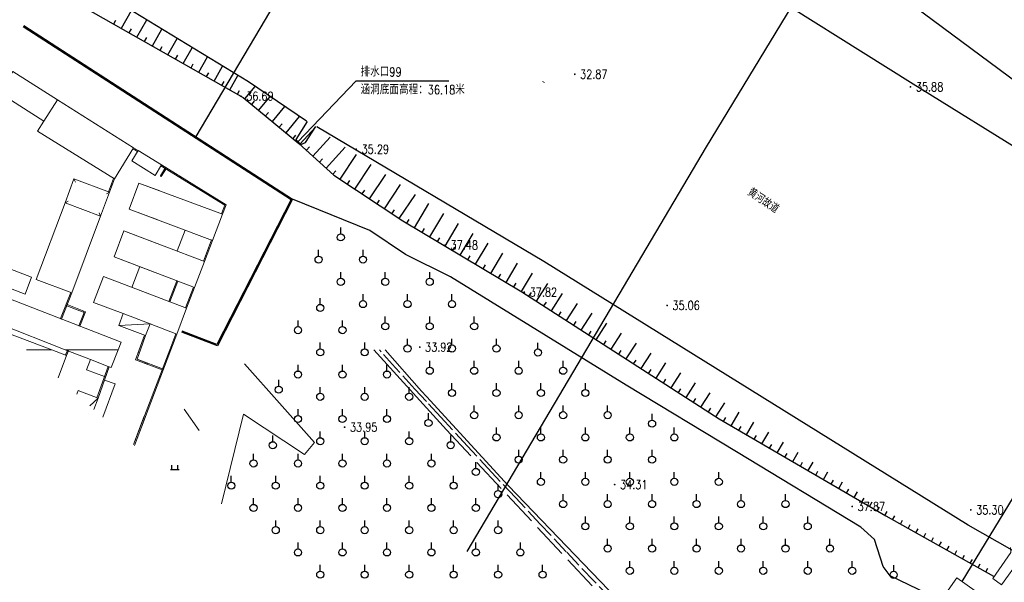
# Model space of a CAD drawing. Extents: x 39508475 to 39522402, y 3783947 to 3795549.
# Tile 210 of 256: x 39518909 to 39519130, y 3790198 to 3790324. Entities that reach past the tile are written whole.
import ezdxf
from ezdxf.enums import TextEntityAlignment as Align

# ---------------------------------------------------------------- set-up
doc = ezdxf.new("R2010")
doc.units = 0
doc.linetypes.add('X1', pattern=[5, 4, -1])
doc.linetypes.add('X2', pattern=[10, 8, -2])
doc.layers.get('0').update_dxf_attribs({"linetype": 'CONTINUOUS'})
for name, color, linetype in [('DLSS', 4, 'CONTINUOUS'), ('DMTZ', 3, 'CONTINUOUS'), ('GCD', 1, 'CONTINUOUS'), ('JCDL_JMDM_F', 231, 'CONTINUOUS'), ('JCDL_JMDX_F', 231, 'CONTINUOUS'), ('JCDL_SXX_F', 5, 'CONTINUOUS'), ('JMD', 6, 'CONTINUOUS'), ('SXSS', 5, 'CONTINUOUS'), ('ZBTZ', 3, 'CONTINUOUS'), ('ZJ', 7, 'CONTINUOUS'), ('断面线', 2, 'CONTINUOUS')]:
    doc.layers.add(name, color=color, linetype=linetype)
doc.layers.add('JCDL_JMDX', color=1, linetype='CONTINUOUS', lineweight=0)
doc.layers.add('JCDL_SXM', color=5, linetype='CONTINUOUS', lineweight=0)
doc.styles.add('HZ', font='rs', dxfattribs={"width": 0.8, "bigfont": 'hztxt'})
doc.linetypes.add('10411', pattern='A,2,[150,AAA.SHX,S=1,R=0,X=0,Y=1],2,[151,AAA.SHX,S=1,R=0,X=0,Y=3],1e-11', length=4)
doc.linetypes.add('10421', pattern='A,2,[150,AAA.SHX,S=1,R=0,X=0,Y=1],1e-11', length=2)
doc.linetypes.add('10422', pattern='A,2,[150,AAA.SHX,S=1,R=0,X=0,Y=1],2,[177,AAA.SHX,S=1,R=0,X=0,Y=0.8],1e-09', length=4)
doc.linetypes.add('X21', pattern='A,8,-0.5,[147,symbolx.shx,S=1,R=0,X=0,Y=0],-1.5', length=10)
doc.linetypes.add('X35', pattern='A,2,[150,AAA.SHX,S=1,R=0,X=0,Y=1],2,[177,AAA.SHX,S=1,R=0,X=0,Y=0.8],1e-09', length=4)
doc.linetypes.add('X4', pattern='A,0,-1e-09,[149,symbolx.shx,S=0.15,R=0,X=0,Y=0],-1.6', length=1.6)

# ---------------------------------------------------------------- blocks, each defined once
blk = doc.blocks.new('9210003')
at = {"color": 0}
blk.add_line((0, 0.8), (0, 2.2), dxfattribs=at)
blk.add_circle((0, 0), 0.8, dxfattribs=at)
blk = doc.blocks.new('9120003')
at = {"color": 0}
for p, q in [((-1, 0), (1, 0)), ((-0.7, 0), (-0.7, 1)), ((0.7, 0), (0.7, 1))]:
    blk.add_line(p, q, dxfattribs=at)
blk = doc.blocks.new('gc200')
at = {"const_width": 0.2}
blk.add_lwpolyline([(-0.1, 0, 1), (0.1, 0, 1)], format="xyb", close=True, dxfattribs=at)

msp = doc.modelspace()

# ---------------------------------------------------------------- linework, layer by layer
at = {"layer": 'DLSS'}
msp.add_lwpolyline([(39518988.17369, 3790250), (39519000, 3790236.90924)], dxfattribs=at)
at = {"layer": 'DLSS', "linetype": 'X1', "lineweight": 0}
for points in [[(39519000, 3790238.32811), (39518997.39363, 3790241.165), (39518993.02674, 3790245.95081), (39518989.78118, 3790249.55454), (39518989.38828, 3790250)], [(39519045.04385, 3790190.25723), (39519037.70088, 3790197.9303), (39519031.41334, 3790204.55087), (39519025.55817, 3790210.77057), (39519019.9706, 3790216.73749), (39519014.68808, 3790222.40868), (39519009.24191, 3790228.28992), (39519003.17408, 3790234.8733), (39519000, 3790238.32811)]]:
    msp.add_lwpolyline(points, dxfattribs=at)
at = {"layer": 'DLSS', "linetype": 'Continuous', "lineweight": 20}
for points in [[(39518990.68851, 3790250), (39518998.86601, 3790240.68693), (39519000, 3790239.45495)], [(39519000, 3790239.45495), (39519018.38262, 3790219.48374), (39519076.65573, 3790158.80159), (39519078.84724, 3790157.23198)]]:
    msp.add_lwpolyline(points, dxfattribs=at)
at = {"layer": 'DLSS', "color": 114, "linetype": 'X4', "lineweight": 0, "true_color": 0x009944}
for points in [[(39518953.92152, 3790215.37194), (39518958.82632, 3790235.48249), (39518972.57635, 3790226.44311), (39518974.80511, 3790229.14679), (39518959.07266, 3790246.80845)], [(39518945.52217, 3790236.64541), (39518948.84314, 3790231.8398)]]:
    msp.add_lwpolyline(points, dxfattribs=at)
at = {"layer": 'DLSS', "linetype": 'X2', "lineweight": 20}
msp.add_lwpolyline([(39519000, 3790236.90924), (39519004.4745, 3790231.95634), (39519054.65908, 3790178.3136), (39519076.40432, 3790156.19409), (39519076.57791, 3790154.22683), (39519075.5364, 3790152.25954), (39519066.76865, 3790143.9737)], dxfattribs=at)
at = {"layer": 'DMTZ', "linetype": 'Continuous'}
for p, q in [((39518931.39954, 3790322.29717), (39518933.66932, 3790326.29212)), ((39518929.66061, 3790323.28516), (39518930.15461, 3790324.15462)), ((39518934.87739, 3790320.32118), (39518937.08374, 3790324.20447)), ((39518933.13847, 3790321.30917), (39518933.63246, 3790322.17864)), ((39518938.35525, 3790318.34519), (39518940.49815, 3790322.11683)), ((39518936.61632, 3790319.33318), (39518937.11032, 3790320.20265)), ((39518941.8331, 3790316.3692), (39518943.91257, 3790320.02918)), ((39518940.09417, 3790317.35719), (39518940.58817, 3790318.22666)), ((39518945.31095, 3790314.39321), (39518947.32698, 3790317.94154)), ((39518943.57203, 3790315.3812), (39518944.06602, 3790316.25067)), ((39518948.78881, 3790312.41722), (39518950.7414, 3790315.85389)), ((39518947.04988, 3790313.40522), (39518947.54388, 3790314.27468)), ((39518952.26666, 3790310.44123), (39518954.15581, 3790313.76625)), ((39518950.52774, 3790311.42923), (39518951.02173, 3790312.29869)), ((39518954.00559, 3790309.45324), (39518954.49959, 3790310.3227)), ((39518955.74452, 3790308.46524), (39518957.57023, 3790311.6786)), ((39518957.48344, 3790307.47725), (39518957.97744, 3790308.34671)), ((39518959.1733, 3790306.41802), (39518961.46833, 3790309.20065)), ((39518960.71622, 3790305.14546), (39518961.3525, 3790305.91692)), ((39518962.25914, 3790303.87291), (39518964.80215, 3790306.95619)), ((39518965.34498, 3790301.3278), (39518968.13596, 3790304.71174)), ((39518963.80206, 3790302.60035), (39518964.43834, 3790303.37181)), ((39518968.43082, 3790298.78269), (39518971.46977, 3790302.46729)), ((39518966.8879, 3790300.05524), (39518967.52418, 3790300.8267)), ((39518971.50812, 3790296.22771), (39518975.01225, 3790300.08236)), ((39518969.97374, 3790297.51013), (39518970.61002, 3790298.28159)), ((39518974.46791, 3790293.53706), (39518978.36567, 3790297.8247)), ((39518972.98802, 3790294.88238), (39518973.66068, 3790295.62233)), ((39518977.42771, 3790290.84641), (39518981.71909, 3790295.56705)), ((39518975.94781, 3790292.19173), (39518976.62048, 3790292.93168)), ((39518980.54373, 3790288.35616), (39518984.21731, 3790293.88516)), ((39518983.87538, 3790286.14254), (39518987.53547, 3790291.65124)), ((39518978.90761, 3790289.50108), (39518979.58027, 3790290.24103)), ((39518987.20703, 3790283.92892), (39518990.85363, 3790289.41732)), ((39518982.20955, 3790287.24935), (39518982.76296, 3790288.08226)), ((39518990.53868, 3790281.7153), (39518994.1718, 3790287.18341)), ((39518985.5412, 3790285.03573), (39518986.09461, 3790285.86864)), ((39518993.87033, 3790279.50169), (39518997.48996, 3790284.94949)), ((39518988.87285, 3790282.82211), (39518989.42626, 3790283.65503)), ((39518997.28284, 3790277.41656), (39519000.54318, 3790282.89395)), ((39518992.2045, 3790280.6085), (39518992.75791, 3790281.44141)), ((39519000.72001, 3790275.37063), (39519003.86642, 3790280.65661)), ((39518995.56425, 3790278.43953), (39518996.07573, 3790279.29882)), ((39518999.00142, 3790276.39359), (39518999.51291, 3790277.25289)), ((39519004.15718, 3790273.32469), (39519007.18967, 3790278.41927)), ((39519002.4386, 3790274.34766), (39519002.95008, 3790275.20695)), ((39519007.59435, 3790271.27876), (39519010.51291, 3790276.18194)), ((39519005.87577, 3790272.30172), (39519006.38725, 3790273.16102)), ((39519011.03153, 3790269.23282), (39519013.83615, 3790273.9446)), ((39519009.31294, 3790270.25579), (39519009.82442, 3790271.11508)), ((39519014.4687, 3790267.18689), (39519017.1594, 3790271.70727)), ((39519012.75011, 3790268.20986), (39519013.2616, 3790269.06915)), ((39519017.90587, 3790265.14096), (39519020.48264, 3790269.46993)), ((39519016.18729, 3790266.16392), (39519016.69877, 3790267.02322)), ((39519021.34304, 3790263.09502), (39519023.80588, 3790267.2326)), ((39519019.62446, 3790264.11799), (39519020.13594, 3790264.97728)), ((39519024.70803, 3790260.93255), (39519027.26575, 3790264.90328)), ((39519023.02666, 3790262.01559), (39519023.56818, 3790262.85628)), ((39519028.07078, 3790258.76646), (39519030.58453, 3790262.66895)), ((39519026.3894, 3790259.84951), (39519026.93092, 3790260.69019)), ((39519031.43352, 3790256.60037), (39519033.90332, 3790260.43461)), ((39519029.75215, 3790257.68342), (39519030.29367, 3790258.5241)), ((39519034.79627, 3790254.43429), (39519037.2221, 3790258.20028)), ((39519033.1149, 3790255.51733), (39519033.65642, 3790256.35802)), ((39519038.15902, 3790252.2682), (39519040.54089, 3790255.96594)), ((39519036.47764, 3790253.35124), (39519037.01917, 3790254.19193)), ((39519041.52176, 3790250.10211), (39519043.85967, 3790253.73161)), ((39519039.84039, 3790251.18516), (39519040.38191, 3790252.02584)), ((39519044.88451, 3790247.93603), (39519047.17846, 3790251.49727)), ((39519043.20314, 3790249.01907), (39519043.74466, 3790249.85976)), ((39519048.24726, 3790245.76994), (39519050.49725, 3790249.26294)), ((39519046.56588, 3790246.85298), (39519047.10741, 3790247.69367)), ((39519051.61, 3790243.60385), (39519053.81603, 3790247.0286)), ((39519049.92863, 3790244.6869), (39519050.47015, 3790245.52758)), ((39519054.97275, 3790241.43776), (39519057.13482, 3790244.79427)), ((39519053.29138, 3790242.52081), (39519053.8329, 3790243.36149)), ((39519058.3355, 3790239.27168), (39519060.4536, 3790242.55993)), ((39519056.65412, 3790240.35472), (39519057.19565, 3790241.19541)), ((39519061.69824, 3790237.10559), (39519063.77239, 3790240.3256)), ((39519060.01687, 3790238.18863), (39519060.55839, 3790239.02932)), ((39519065.06099, 3790234.9395), (39519067.09117, 3790238.09127)), ((39519063.37962, 3790236.02255), (39519063.92114, 3790236.86323)), ((39519068.49577, 3790232.89087), (39519070.27763, 3790235.94602)), ((39519066.76813, 3790233.89848), (39519067.27194, 3790234.7623)), ((39519071.95104, 3790230.87565), (39519073.60265, 3790233.70749)), ((39519070.22341, 3790231.88326), (39519070.72721, 3790232.74708)), ((39519073.67868, 3790229.86805), (39519074.18248, 3790230.73186)), ((39519075.40631, 3790228.86044), (39519076.92768, 3790231.46895)), ((39519077.13395, 3790227.85283), (39519077.63775, 3790228.71665)), ((39519078.86159, 3790226.84522), (39519080.2527, 3790229.23042)), ((39519080.58922, 3790225.83761), (39519081.09303, 3790226.70143)), ((39519082.31686, 3790224.83001), (39519083.57773, 3790226.99188)), ((39519084.04449, 3790223.8224), (39519084.5483, 3790224.68622)), ((39519085.77213, 3790222.81479), (39519086.90275, 3790224.75335)), ((39519087.49977, 3790221.80718), (39519088.00357, 3790222.671)), ((39519089.2274, 3790220.79957), (39519090.22778, 3790222.51481)), ((39519090.95504, 3790219.79197), (39519091.45884, 3790220.65578)), ((39519092.68267, 3790218.78436), (39519093.5528, 3790220.27627)), ((39519094.41031, 3790217.77675), (39519094.91411, 3790218.64057)), ((39519096.13795, 3790216.76914), (39519096.87783, 3790218.03774)), ((39519097.86558, 3790215.76153), (39519098.36939, 3790216.62535)), ((39519099.59322, 3790214.75393), (39519100.20285, 3790215.7992)), ((39519101.32085, 3790213.74632), (39519101.82466, 3790214.61014)), ((39519103.04849, 3790212.73871), (39519103.55229, 3790213.60253)), ((39519104.79129, 3790211.75763), (39519105.27987, 3790212.63015)), ((39519106.53632, 3790210.78046), (39519107.02491, 3790211.65298)), ((39519108.28136, 3790209.8033), (39519108.76994, 3790210.67581)), ((39519110.02639, 3790208.82613), (39519110.51497, 3790209.69865)), ((39519111.77142, 3790207.84896), (39519112.26001, 3790208.72148)), ((39519113.51646, 3790206.87179), (39519114.00504, 3790207.74431)), ((39519115.26149, 3790205.89462), (39519115.75008, 3790206.76714)), ((39519117.00653, 3790204.91746), (39519117.49511, 3790205.78997)), ((39519118.75156, 3790203.94029), (39519119.24014, 3790204.81281)), ((39519120.49659, 3790202.96312), (39519120.98518, 3790203.83564)), ((39519122.24163, 3790201.98595), (39519122.73021, 3790202.85847)), ((39519123.98666, 3790201.00878), (39519124.47524, 3790201.8813)), ((39519125.73169, 3790200.03162), (39519126.22028, 3790200.90413))]:
    msp.add_line(p, q, dxfattribs=at)
at = {"layer": 'DMTZ', "linetype": 'Continuous', "flags": 128}
msp.add_lwpolyline([(39518766.98377, 3790435.97477), (39518772.80104, 3790428.43174), (39518778.6183, 3790422.93161), (39518789.15226, 3790419.78868), (39518819.21804, 3790394.90464), (39518852.26723, 3790371.76837), (39518900.26414, 3790339.98715), (39518958.78705, 3790306.73659), (39518971.30739, 3790296.41018), (39518979.14409, 3790289.28611), (39518994.64907, 3790278.98428), (39519021.4464, 3790263.0335), (39519065.8058, 3790234.45974), (39519103.2704, 3790212.60929), (39519127.47673, 3790199.05445)], dxfattribs=at)
at = {"layer": 'DMTZ', "linetype": '10411', "flags": 128}
msp.add_lwpolyline([(39519182.98095, 3790264.99895), (39519179.04975, 3790267.2231), (39519177.78885, 3790270.41094), (39519174.22853, 3790277.75051), (39519168.95474, 3790287.4037), (39519139.45841, 3790305.09424), (39519105.27307, 3790330.47031), (39519074.39151, 3790349.52407), (39519036.17034, 3790369.77489), (39519007.60018, 3790383.7024), (39518992.6251, 3790392.27859), (39518974.95296, 3790401.87528), (39518953.97149, 3790415.54882), (39518926.11134, 3790432.82189)], dxfattribs=at)
at = {"layer": 'DMTZ', "linetype": '10421', "flags": 128}
msp.add_lwpolyline([(39519114.62699, 3790194.093), (39519104.22341, 3790199.12988), (39519102.63587, 3790201.28335), (39519100.70814, 3790207.29038), (39519097.64645, 3790210.12389), (39519069.72343, 3790227.03789), (39519044.86082, 3790242.02851), (39519005.36014, 3790266.42468), (39518995.26791, 3790271.41165), (39518987.21681, 3790276.85199), (39518969.87399, 3790283.89152)], dxfattribs=at)
at = {"layer": 'DMTZ', "linetype": 'X35', "lineweight": 0}
msp.add_lwpolyline([(39519131.297, 3790205.548), (39519131.351, 3790204.37501), (39519127.33703, 3790198.56928), (39519129.25141, 3790197.14643), (39519133.41601, 3790202.809), (39519135.06482, 3790203.27675)], dxfattribs=at)
at = {"layer": 'JCDL_JMDM_F', "linetype": 'Continuous', "lineweight": 0}
for points in [[(39518935.16692, 3790294.78512), (39518940.41253, 3790291.56219), (39518938.979, 3790289.22901), (39518933.766, 3790292.505), (39518935.16692, 3790294.78512)], [(39518924.44831, 3790247.79585), (39518928.42054, 3790246.25045), (39518927.61384, 3790243.99739), (39518923.53823, 3790245.45664), (39518924.44831, 3790247.79585)]]:
    msp.add_lwpolyline(points, dxfattribs=at)
at = {"layer": 'JCDL_JMDX', "color": 6, "linetype": 'Continuous', "lineweight": 0}
for points in [[(39518934.14501, 3790295.413), (39518934.01413, 3790295.19999)], [(39518935.03604, 3790294.57212), (39518934.01413, 3790295.19999)], [(39518935.16692, 3790294.78512), (39518934.14501, 3790295.413)], [(39518934.65596, 3790295.09906), (39518934.52509, 3790294.88606)], [(39518935.16692, 3790294.78512), (39518935.03604, 3790294.57212)], [(39518940.41253, 3790291.56219), (39518940.28165, 3790291.34918)], [(39518940.40391, 3790291.27406), (39518940.28165, 3790291.34918)], [(39518940.42322, 3790291.55562), (39518940.41253, 3790291.56219)], [(39518928.51009, 3790285.51469), (39518929.59069, 3790288.52642)], [(39518928.7454, 3790285.43026), (39518929.826, 3790288.44199)], [(39518929.826, 3790288.44199), (39518929.59069, 3790288.52642)], [(39518940.149, 3790289.11486), (39518940.26925, 3790289.31059)], [(39518940.362, 3790288.98399), (39518940.149, 3790289.11486)], [(39518929.2857, 3790286.93613), (39518929.05039, 3790287.02056)], [(39518928.7454, 3790285.43026), (39518928.51009, 3790285.51469)], [(39518917.72247, 3790256.99215), (39518920.02001, 3790262.89765)], [(39518917.95546, 3790256.9015), (39518920.253, 3790262.807)], [(39518920.253, 3790262.807), (39518920.02001, 3790262.89765)], [(39518919.10423, 3790259.85425), (39518918.87124, 3790259.9449)], [(39518919.21855, 3790260.14812), (39518919.12791, 3790259.91513)], [(39518921.8379, 3790255.39102), (39518923.01037, 3790258.40466), (39518919.12791, 3790259.91513)], [(39518922.07089, 3790255.30037), (39518923.334, 3790258.547), (39518919.21855, 3790260.14812)], [(39518922.8996, 3790258.71601), (39518922.80895, 3790258.48302)], [(39518917.95546, 3790256.9015), (39518917.72247, 3790256.99215)], [(39518922.07089, 3790255.30037), (39518921.8379, 3790255.39102)], [(39518930.78199, 3790255.467), (39518937.83777, 3790255.81474)], [(39518936.60598, 3790253.27855), (39518935.413, 3790250)], [(39518936.84091, 3790253.19307), (39518935.67903, 3790250)], [(39518936.60598, 3790253.27855), (39518936.84091, 3790253.19307)], [(39518918.84952, 3790248.82915), (39518919.23639, 3790249.82355)], [(39518919.08251, 3790248.73851), (39518918.84952, 3790248.82915)], [(39518919.27981, 3790249.24565), (39518919.04683, 3790249.3363)], [(39518919.08251, 3790248.73851), (39518919.46938, 3790249.73291)], [(39518919.46938, 3790249.73291), (39518919.23639, 3790249.82355)], [(39518935.413, 3790250), (39518934.587, 3790247.73001), (39518937.3455, 3790246.67994)], [(39518935.67903, 3790250), (39518934.90616, 3790247.87601), (39518937.36338, 3790246.94063)], [(39518935.18065, 3790249.36146), (39518935.41558, 3790249.27598)], [(39518925.89859, 3790239.20683), (39518928.41292, 3790246.22915), (39518928.41819, 3790246.24389)], [(39518926.13396, 3790239.12256), (39518928.64831, 3790246.14495), (39518928.6536, 3790246.15976)], [(39518928.6536, 3790246.15976), (39518928.41819, 3790246.24389)], [(39518936.86012, 3790246.86471), (39518936.94906, 3790247.09835)], [(39518927.41898, 3790242.71153), (39518927.18362, 3790242.79581)], [(39518924.3055, 3790237.36935), (39518926.13396, 3790239.12256)], [(39518926.13396, 3790239.12256), (39518925.89859, 3790239.20683)], [(39518934.12364, 3790228.66205), (39518936.54625, 3790235.02618)], [(39518934.32363, 3790228.4847), (39518936.48746, 3790234.16903)], [(39518936.58059, 3790234.41369), (39518936.34695, 3790234.50263)], [(39518934.76192, 3790229.63609), (39518934.52828, 3790229.72503)]]:
    msp.add_lwpolyline(points, dxfattribs=at)
at = {"layer": 'JCDL_JMDX', "color": 6, "linetype": 'X21', "lineweight": 0}
for points in [[(39518935.50196, 3790268.71818), (39518933.71661, 3790264.02811)], [(39518927.19417, 3790234.80751), (39518929.962, 3790242.301), (39518927.57766, 3790243.15471)]]:
    msp.add_lwpolyline(points, dxfattribs=at)
at = {"layer": 'JCDL_JMDX_F', "linetype": 'Continuous', "lineweight": 0}
for points in [[(39518920.72853, 3790288.43966), (39518921.05932, 3790287.71125)], [(39518928.7454, 3790285.43026), (39518928.017, 3790285.09946)], [(39518918.71112, 3790283.06541), (39518919.43952, 3790283.39621)], [(39518926.72799, 3790280.056), (39518926.3972, 3790280.7844)]]:
    msp.add_lwpolyline(points, dxfattribs=at)
at = {"layer": 'JCDL_SXM', "lineweight": 0}
msp.add_lwpolyline([(39518896.97958, 3790267.37995), (39518898.43642, 3790271.19014), (39518911.19615, 3790266.31142), (39518909.73932, 3790262.50123), (39518896.97958, 3790267.37995)], dxfattribs=at)
at = {"layer": 'JCDL_SXX_F', "color": 142, "linetype": 'Continuous', "lineweight": 0, "true_color": 0x00a0e9}
msp.add_lwpolyline([(39519026.53446, 3790310.08472), (39519026.09821, 3790310.32902)], dxfattribs=at)
at = {"layer": 'JMD', "linetype": 'Continuous'}
for p, q in [((39518913.52193, 3790319.9882), (39518913.65756, 3790320.19821)), ((39518917.72212, 3790317.27556), (39518917.85775, 3790317.48557)), ((39518921.92231, 3790314.56292), (39518922.05794, 3790314.77293)), ((39518926.1225, 3790311.85028), (39518926.25813, 3790312.06029)), ((39518971.07633, 3790296.73056), (39518984.15697, 3790310.48279)), ((39518984.15697, 3790310.48279), (39519005.00697, 3790310.48279)), ((39518930.32268, 3790309.13764), (39518930.45832, 3790309.34765)), ((39518934.52287, 3790306.425), (39518934.6585, 3790306.63501)), ((39518938.72306, 3790303.71236), (39518938.85869, 3790303.92237)), ((39518942.92325, 3790300.99972), (39518943.05888, 3790301.20973)), ((39518947.12344, 3790298.28708), (39518947.25907, 3790298.49709)), ((39518951.32362, 3790295.57444), (39518951.45926, 3790295.78445)), ((39518955.52381, 3790292.8618), (39518955.65944, 3790293.07181)), ((39518959.724, 3790290.14916), (39518959.85963, 3790290.35917)), ((39518963.92419, 3790287.43652), (39518964.05982, 3790287.64653)), ((39518968.12438, 3790284.72388), (39518968.26001, 3790284.93389)), ((39518968.04327, 3790280.8621), (39518968.26584, 3790280.74823)), ((39518965.76594, 3790276.41083), (39518965.98851, 3790276.29697)), ((39518963.48861, 3790271.95957), (39518963.71118, 3790271.8457)), ((39518961.21129, 3790267.5083), (39518961.43385, 3790267.39443)), ((39518958.93396, 3790263.05703), (39518959.15652, 3790262.94317)), ((39518956.65663, 3790258.60577), (39518956.87919, 3790258.4919)), ((39518946.62108, 3790253.5845), (39518946.53211, 3790253.35087)), ((39518954.3793, 3790254.1545), (39518954.60186, 3790254.04064)), ((39518951.2938, 3790251.80529), (39518951.20484, 3790251.57165))]:
    msp.add_line(p, q, dxfattribs=at)
at = {"layer": 'JMD', "color": 7, "linetype": 'Continuous', "flags": 128}
msp.add_lwpolyline([(39518909.32174, 3790322.70085), (39518969.54847, 3790283.80415), (39518952.8703, 3790251.20501), (39518945.08715, 3790254.16857)], dxfattribs=at)
at = {"layer": 'JMD', "linetype": 'Continuous', "flags": 128}
msp.add_lwpolyline([(39518909.45737, 3790322.91085), (39518969.87399, 3790283.89152), (39518952.99078, 3790250.89162), (39518944.99819, 3790253.93493)], dxfattribs=at)
at = {"layer": 'JMD', "color": 6, "linetype": 'Continuous', "lineweight": 0}
for points in [[(39518917.00408, 3790306.23717), (39518913.9717, 3790301.43514), (39518903.93521, 3790307.77299), (39518906.96759, 3790312.57501), (39518917.00408, 3790306.23717)], [(39518934.14501, 3790295.413), (39518929.826, 3790288.442), (39518912.53269, 3790299.15636), (39518913.9717, 3790301.43514), (39518917.00408, 3790306.23717), (39518934.14501, 3790295.413)], [(39518918.71112, 3790283.06541), (39518920.72853, 3790288.43966), (39518928.7454, 3790285.43026), (39518926.72799, 3790280.056), (39518918.71112, 3790283.06541)], [(39518939.578, 3790279.23157), (39518933.142, 3790281.651), (39518935.334, 3790287.482), (39518940.02423, 3790285.73804)], [(39518920.253, 3790262.807), (39518912.23612, 3790265.81642), (39518918.71112, 3790283.06541), (39518926.72799, 3790280.056), (39518920.253, 3790262.807)], [(39518938.77159, 3790267.47355), (39518929.77301, 3790270.899), (39518931.955, 3790276.75801), (39518939.21872, 3790273.99295)], [(39518937.96858, 3790255.76495), (39518937.83777, 3790255.81474), (39518931.79065, 3790258.11667), (39518925.112, 3790260.65901), (39518927.357, 3790266.449), (39518938.41269, 3790262.24047)], [(39518930.67856, 3790250), (39518918.78286, 3790250), (39518903.87291, 3790255.80073), (39518906.09619, 3790261.51536), (39518931.338, 3790251.69501), (39518930.67856, 3790250)], [(39518937.83777, 3790255.81474), (39518936.839, 3790253.191), (39518930.782, 3790255.467), (39518931.79065, 3790258.11667), (39518937.83777, 3790255.81474)], [(39518930.67856, 3790250), (39518929.11472, 3790245.98036), (39518928.42054, 3790246.25045), (39518924.44831, 3790247.79585), (39518918.78286, 3790250), (39518930.67856, 3790250)], [(39518921.33933, 3790239.99993), (39518921.639, 3790240.802), (39518926.13396, 3790239.12256)], [(39518926.13396, 3790239.12256), (39518925.18687, 3790236.58771)]]:
    msp.add_lwpolyline(points, dxfattribs=at)
at = {"layer": 'JMD', "linetype": 'Continuous', "lineweight": 0}
for points in [[(39518934.14501, 3790295.413), (39518934.01413, 3790295.19999)], [(39518935.03604, 3790294.57212), (39518934.01413, 3790295.19999)], [(39518935.16692, 3790294.78512), (39518934.14501, 3790295.413)], [(39518934.65596, 3790295.09906), (39518934.52509, 3790294.88606)], [(39518935.16692, 3790294.78512), (39518935.03604, 3790294.57212)], [(39518940.149, 3790289.11486), (39518941.31279, 3790291.00906)], [(39518940.41253, 3790291.56219), (39518940.28165, 3790291.34918)], [(39518953.86753, 3790280.60189), (39518954.66944, 3790282.50923), (39518940.28165, 3790291.34918)], [(39518940.362, 3790288.98399), (39518941.52579, 3790290.87819)], [(39518954.09799, 3790280.505), (39518954.983, 3790282.61), (39518940.41253, 3790291.56219)], [(39518941.52579, 3790290.87819), (39518941.31279, 3790291.00906)], [(39518928.51009, 3790285.51469), (39518929.59069, 3790288.52642)], [(39518928.7454, 3790285.43026), (39518929.826, 3790288.44199)], [(39518929.826, 3790288.44199), (39518929.59069, 3790288.52642)], [(39518940.362, 3790288.98399), (39518940.149, 3790289.11486)], [(39518940.9439, 3790289.93109), (39518940.73089, 3790290.06196)], [(39518944.54154, 3790289.02529), (39518944.41067, 3790288.81229)], [(39518929.2857, 3790286.93613), (39518929.05039, 3790287.02056)], [(39518954.09799, 3790280.505), (39518951.8807, 3790274.60671), (39518933.142, 3790281.651), (39518935.334, 3790287.482), (39518954.09799, 3790280.505)], [(39518948.67056, 3790286.4884), (39518948.53969, 3790286.27539)], [(39518928.7454, 3790285.43026), (39518928.51009, 3790285.51469)], [(39518952.79957, 3790283.95151), (39518952.6687, 3790283.7385)], [(39518954.09799, 3790280.505), (39518953.86753, 3790280.60189)], [(39518947.84985, 3790264.01776), (39518929.77301, 3790270.899), (39518931.955, 3790276.75801), (39518950.07405, 3790269.86068), (39518947.84985, 3790264.01776)], [(39518949.84041, 3790269.94963), (39518951.64706, 3790274.69565)], [(39518950.07405, 3790269.86068), (39518951.8807, 3790274.60671)], [(39518951.8807, 3790274.60671), (39518951.64706, 3790274.69565)], [(39518950.97738, 3790272.2337), (39518950.74373, 3790272.32264)], [(39518950.07405, 3790269.86068), (39518949.84041, 3790269.94963)], [(39518946.0645, 3790259.32769), (39518943.85527, 3790253.52407), (39518937.83777, 3790255.81474), (39518931.79065, 3790258.11667), (39518925.112, 3790260.65901), (39518927.357, 3790266.449), (39518946.0645, 3790259.32769)], [(39518943.86642, 3790265.53411), (39518942.08107, 3790260.84405)], [(39518944.10007, 3790265.44517), (39518942.31471, 3790260.75511)], [(39518943.86642, 3790265.53411), (39518944.10007, 3790265.44517)], [(39518945.83086, 3790259.41663), (39518947.61621, 3790264.1067)], [(39518946.0645, 3790259.32769), (39518947.84985, 3790264.01776)], [(39518947.84985, 3790264.01776), (39518947.61621, 3790264.1067)], [(39518917.72247, 3790256.99215), (39518920.02001, 3790262.89765)], [(39518917.95546, 3790256.9015), (39518920.253, 3790262.807)], [(39518920.253, 3790262.807), (39518920.02001, 3790262.89765)], [(39518942.95589, 3790263.14218), (39518943.18954, 3790263.05324)], [(39518946.95718, 3790261.67272), (39518946.72353, 3790261.76167)], [(39518919.10423, 3790259.85425), (39518918.87124, 3790259.9449)], [(39518919.21855, 3790260.14812), (39518919.12791, 3790259.91513)], [(39518921.8379, 3790255.39102), (39518923.01037, 3790258.40466), (39518919.12791, 3790259.91513)], [(39518922.07089, 3790255.30037), (39518923.334, 3790258.547), (39518919.21855, 3790260.14812)], [(39518942.08107, 3790260.84405), (39518942.31471, 3790260.75511)], [(39518946.0645, 3790259.32769), (39518945.83086, 3790259.41663)], [(39518922.8996, 3790258.71601), (39518922.80895, 3790258.48302)], [(39518917.95546, 3790256.9015), (39518917.72247, 3790256.99215)], [(39518922.07089, 3790255.30037), (39518921.8379, 3790255.39102)], [(39518930.78199, 3790255.467), (39518937.83777, 3790255.81474)], [(39518905.84399, 3790253.7421), (39518915.74485, 3790250)], [(39518936.60598, 3790253.27855), (39518935.413, 3790250)], [(39518936.84091, 3790253.19307), (39518935.67903, 3790250)], [(39518936.60598, 3790253.27855), (39518936.84091, 3790253.19307)], [(39518942.24627, 3790250), (39518943.62162, 3790253.61301)], [(39518942.51377, 3790250), (39518943.85527, 3790253.52407)], [(39518943.85527, 3790253.52407), (39518943.62162, 3790253.61301)], [(39518915.74485, 3790250), (39518910.06349, 3790250)], [(39518910.06349, 3790250), (39518915.74485, 3790250), (39518919.08251, 3790248.73851)], [(39518919.08251, 3790248.73851), (39518917.17541, 3790243.69273)], [(39518918.84952, 3790248.82915), (39518919.23639, 3790249.82355)], [(39518919.08251, 3790248.73851), (39518918.84952, 3790248.82915)], [(39518919.27981, 3790249.24565), (39518919.04683, 3790249.3363)], [(39518919.08251, 3790248.73851), (39518919.46938, 3790249.73291)], [(39518919.46938, 3790249.73291), (39518919.23639, 3790249.82355)], [(39518934.12364, 3790228.66205), (39518942.24627, 3790250)], [(39518934.32363, 3790228.4847), (39518942.51377, 3790250)], [(39518935.413, 3790250), (39518934.587, 3790247.73001), (39518940.75576, 3790245.38176)], [(39518935.67903, 3790250), (39518934.90616, 3790247.87601), (39518940.8447, 3790245.61541)], [(39518935.18065, 3790249.36146), (39518935.41558, 3790249.27598)], [(39518942.0366, 3790248.74648), (39518941.80296, 3790248.83542)], [(39518925.89859, 3790239.20683), (39518928.41292, 3790246.22915), (39518928.41819, 3790246.24389)], [(39518926.13396, 3790239.12256), (39518928.64831, 3790246.14495), (39518928.6536, 3790246.15976)], [(39518928.6536, 3790246.15976), (39518928.41819, 3790246.24389)], [(39518936.86012, 3790246.86471), (39518936.94906, 3790247.09835)], [(39518940.21793, 3790243.96888), (39518939.98429, 3790244.05782)], [(39518940.75576, 3790245.38176), (39518940.8447, 3790245.61541)], [(39518927.41898, 3790242.71153), (39518927.18362, 3790242.79581)], [(39518921.33933, 3790239.99993), (39518921.639, 3790240.802), (39518926.13396, 3790239.12256)], [(39518924.3055, 3790237.36935), (39518926.13396, 3790239.12256)], [(39518926.13396, 3790239.12256), (39518925.18687, 3790236.58771)], [(39518926.13396, 3790239.12256), (39518925.89859, 3790239.20683)], [(39518938.39926, 3790239.19128), (39518938.16562, 3790239.28022)], [(39518936.58059, 3790234.41369), (39518936.34695, 3790234.50263)], [(39518934.76192, 3790229.63609), (39518934.52828, 3790229.72503)], [(39519119.21399, 3790198.705), (39519127.46091, 3790192.87419), (39519124.45391, 3790188.62118), (39519116.207, 3790194.452), (39519119.21399, 3790198.705)]]:
    msp.add_lwpolyline(points, dxfattribs=at)
at = {"layer": 'JMD', "linetype": 'X21', "lineweight": 0}
for points in [[(39518943.93638, 3790272.25394), (39518945.69499, 3790276.93205)], [(39518935.50196, 3790268.71818), (39518933.71661, 3790264.02811)], [(39518927.19417, 3790234.80751), (39518929.962, 3790242.301), (39518927.57766, 3790243.15471)]]:
    msp.add_lwpolyline(points, dxfattribs=at)
at = {"layer": 'SXSS', "linetype": 'Continuous', "flags": 128}
for points in [[(39518972.99647, 3790301.43945), (39518959.93842, 3790310.23064), (39518927.20998, 3790330.2415), (39518883.84644, 3790362.35491), (39518835.40994, 3790394.65341), (39518799.14688, 3790420.2507), (39518788.46147, 3790431.2497), (39518770.91823, 3790452.7695)], [(39518923.72371, 3790430.7901), (39518926.93762, 3790428.94297), (39518950.59953, 3790412.12513), (39518970.30614, 3790397.81316), (39518992.02203, 3790384.46297), (39519011.73154, 3790372.96031), (39519070.67334, 3790334.18981), (39519109.41879, 3790309.83504), (39519136.44375, 3790293.02166), (39519164.36484, 3790276.43925), (39519170.2441, 3790271.84911), (39519171.69038, 3790266.70938), (39519173.69907, 3790263.33639), (39519178.51993, 3790261.00744), (39519181.09105, 3790259.96344), (39519183.74253, 3790258.99975), (39519185.02805, 3790258.99975)], [(39519204.40039, 3790163.60446), (39519121.76326, 3790210.53153), (39519026.3966, 3790269.81822), (39518975.30562, 3790300.1079)]]:
    msp.add_lwpolyline(points, dxfattribs=at)
at = {"layer": 'SXSS', "linetype": '10422', "flags": 128}
msp.add_lwpolyline([(39518973.18996, 3790301.34343), (39518970.59915, 3790297.31525), (39518971.75063, 3790296.16434), (39518972.81984, 3790296.61649), (39518975.12279, 3790300.19252)], dxfattribs=at)
at = {"layer": '断面线', "linetype": 'Continuous', "flags": 128}
for points in [[(39519002.17667, 3790388.37931), (39518979.09764, 3790350.32199), (39518948.12253, 3790297.93944)], [(39519098.86356, 3790354.95457), (39519062.88449, 3790295.62512), (39519009.09084, 3790204.65372)], [(39519194.04008, 3790317.06552), (39519146.57681, 3790240.98996), (39519120.3536, 3790197.89926)]]:
    msp.add_lwpolyline(points, dxfattribs=at)

# ---------------------------------------------------------------- block references
at = {"layer": 'GCD', "linetype": 'Continuous'}
ref = msp.add_blockref('gc200', (39519033.325, 3790311.957, 32.873), dxfattribs=at)
ref.add_attrib('height', '32.87', dxfattribs={"linetype": 'Continuous', "height": 2, "style": 'HZ', "width": 0.8}).set_placement((39519034.525, 3790311.957, 32.873), align=Align.MIDDLE_LEFT)
ref = msp.add_blockref('gc200', (39519108.804, 3790309.117, 35.883), dxfattribs=at)
ref.add_attrib('height', '35.88', dxfattribs={"linetype": 'Continuous', "height": 2, "style": 'HZ', "width": 0.8}).set_placement((39519110.004, 3790309.117, 35.883), align=Align.MIDDLE_LEFT)
ref = msp.add_blockref('gc200', (39518958.247, 3790307.048, 36.688), dxfattribs=at)
ref.add_attrib('height', '36.69', dxfattribs={"linetype": 'Continuous', "height": 2, "style": 'HZ', "width": 0.8}).set_placement((39518959.447, 3790307.048, 36.688), align=Align.MIDDLE_LEFT)
ref = msp.add_blockref('gc200', (39518984.1948, 3790295.101, 35.294), dxfattribs=at)
ref.add_attrib('height', '35.29', dxfattribs={"linetype": 'Continuous', "height": 2, "style": 'HZ', "width": 0.8}).set_placement((39518985.3948, 3790295.101, 35.294), align=Align.MIDDLE_LEFT)
ref = msp.add_blockref('gc200', (39519004.1777, 3790273.539, 37.482), dxfattribs=at)
ref.add_attrib('height', '37.48', dxfattribs={"linetype": 'Continuous', "height": 2, "style": 'HZ', "width": 0.8}).set_placement((39519005.3777, 3790273.539, 37.482), align=Align.MIDDLE_LEFT)
ref = msp.add_blockref('gc200', (39519021.978, 3790262.952, 37.82), dxfattribs=at)
ref.add_attrib('height', '37.82', dxfattribs={"linetype": 'Continuous', "height": 2, "style": 'HZ', "width": 0.8}).set_placement((39519023.178, 3790262.952, 37.82), align=Align.MIDDLE_LEFT)
ref = msp.add_blockref('gc200', (39519054.0802, 3790259.974, 35.056), dxfattribs=at)
ref.add_attrib('height', '35.06', dxfattribs={"linetype": 'Continuous', "height": 2, "style": 'HZ', "width": 0.8}).set_placement((39519055.2802, 3790259.974, 35.056), align=Align.MIDDLE_LEFT)
ref = msp.add_blockref('gc200', (39518998.4661, 3790250.587, 33.92), dxfattribs=at)
ref.add_attrib('height', '33.92', dxfattribs={"linetype": 'Continuous', "height": 2, "style": 'HZ', "width": 0.8}).set_placement((39518999.6661, 3790250.587, 33.92), align=Align.MIDDLE_LEFT)
ref = msp.add_blockref('gc200', (39518981.5806, 3790232.589, 33.95), dxfattribs=at)
ref.add_attrib('height', '33.95', dxfattribs={"linetype": 'Continuous', "height": 2, "style": 'HZ', "width": 0.8}).set_placement((39518982.7806, 3790232.589, 33.95), align=Align.MIDDLE_LEFT)
ref = msp.add_blockref('gc200', (39519042.2913, 3790219.673, 34.31), dxfattribs=at)
ref.add_attrib('height', '34.31', dxfattribs={"linetype": 'Continuous', "height": 2, "style": 'HZ', "width": 0.8}).set_placement((39519043.4913, 3790219.673, 34.31), align=Align.MIDDLE_LEFT)
ref = msp.add_blockref('gc200', (39519095.71, 3790214.752, 37.865), dxfattribs=at)
ref.add_attrib('height', '37.87', dxfattribs={"linetype": 'Continuous', "height": 2, "style": 'HZ', "width": 0.8}).set_placement((39519096.91, 3790214.752, 37.865), align=Align.MIDDLE_LEFT)
ref = msp.add_blockref('gc200', (39519122.367, 3790213.98, 35.297), dxfattribs=at)
ref.add_attrib('height', '35.30', dxfattribs={"linetype": 'Continuous', "height": 2, "style": 'HZ', "width": 0.8}).set_placement((39519123.567, 3790213.98, 35.297), align=Align.MIDDLE_LEFT)
at = {"layer": 'ZBTZ'}
for name, p in [('9210003', (39518980.71915, 3790275.27325)), ('9210003', (39518975.7199, 3790270.274)), ('9210003', (39518985.7184, 3790270.274)), ('9210003', (39518980.71915, 3790265.27475)), ('9210003', (39518990.71765, 3790265.27475)), ('9210003', (39519000.71615, 3790265.27475)), ('9210003', (39518976.09765, 3790259.41475)), ('9210003', (39518985.7184, 3790260.2755)), ('9210003', (39518995.7169, 3790260.2755)), ('9210003', (39519005.7154, 3790260.2755)), ('9210003', (39518990.71765, 3790255.27625)), ('9210003', (39519000.71615, 3790255.27625)), ('9210003', (39519010.71465, 3790255.27625)), ('9210003', (39518971.0984, 3790254.4155)), ('9210003', (39518981.0969, 3790254.4155)), ('9210003', (39518976.09765, 3790249.41625)), ('9210003', (39518986.09615, 3790249.41625)), ('9210003', (39518995.7169, 3790250.277)), ('9210003', (39519005.7154, 3790250.277)), ('9210003', (39519015.71386, 3790250.27704)), ('9210003', (39519025.04496, 3790249.37647)), ('9210003', (39518971.09841, 3790244.41701)), ('9210003', (39518981.0969, 3790244.417)), ('9210003', (39518991.0954, 3790244.417)), ('9210003', (39519000.71615, 3790245.27775)), ('9210003', (39519010.71461, 3790245.27779)), ('9210003', (39519020.7131, 3790245.2778)), ('9210003', (39519030.71158, 3790245.27778)), ('9210003', (39518966.76657, 3790241.01794)), ('9210003', (39519005.71537, 3790240.27853)), ('9210003', (39519015.71385, 3790240.27855)), ('9210003', (39519025.71235, 3790240.27855)), ('9210003', (39519035.71083, 3790240.27853)), ('9210003', (39518976.09766, 3790239.41776)), ('9210003', (39518986.09615, 3790239.41775)), ('9210003', (39518996.09465, 3790239.41775)), ('9210003', (39519010.7146, 3790235.2793)), ('9210003', (39519020.7131, 3790235.2793)), ('9210003', (39519030.7116, 3790235.2793)), ('9210003', (39519040.71007, 3790235.27927)), ('9210003', (39518971.09845, 3790234.41855)), ('9210003', (39518981.09691, 3790234.41851)), ('9210003', (39518991.0954, 3790234.4185)), ('9210003', (39519000.42653, 3790233.51794)), ('9210003', (39519050.70857, 3790233.37843)), ('9210003', (39518965.43183, 3790228.51874)), ('9210003', (39518976.0977, 3790229.4193)), ('9210003', (39518986.09616, 3790229.41926)), ('9210003', (39518996.09465, 3790229.41925)), ('9210003', (39519005.42578, 3790228.51869)), ('9210003', (39519015.71385, 3790230.28005)), ('9210003', (39519025.71235, 3790230.28005)), ('9210003', (39519035.71085, 3790230.28005)), ('9210003', (39519045.70932, 3790230.28002)), ('9210003', (39519055.70782, 3790230.28002)), ('9210003', (39518961.09995, 3790224.42005)), ('9210003', (39518971.09845, 3790224.42005)), ('9210003', (39518981.09695, 3790224.42005)), ('9210003', (39518991.09542, 3790224.42002)), ('9210003', (39519001.0939, 3790224.42)), ('9210003', (39519020.7131, 3790225.2808)), ('9210003', (39519030.7116, 3790225.2808)), ('9210003', (39519040.7101, 3790225.2808)), ('9210003', (39519050.70857, 3790225.28077)), ('9120003', (39518943.39854, 3790223.06296)), ('9210003', (39519011.0924, 3790222.51916)), ('9210003', (39519025.71235, 3790220.28155)), ('9210003', (39519035.71085, 3790220.28155)), ('9210003', (39519045.70935, 3790220.28155)), ('9210003', (39519055.70782, 3790220.28152)), ('9210003', (39519065.70632, 3790220.28152)), ('9210003', (39518956.1007, 3790219.4208)), ('9210003', (39518966.0992, 3790219.4208)), ('9210003', (39518976.0977, 3790219.4208)), ('9210003', (39518986.0962, 3790219.4208)), ('9210003', (39518996.09467, 3790219.42077)), ('9210003', (39519006.09315, 3790219.42075)), ('9210003', (39519016.09165, 3790217.51991)), ('9210003', (39519030.7116, 3790215.2823)), ('9210003', (39519040.7101, 3790215.2823)), ('9210003', (39519050.7086, 3790215.2823)), ('9210003', (39519060.70707, 3790215.28227)), ('9210003', (39519070.70556, 3790215.28226)), ('9210003', (39519080.70404, 3790215.28228)), ('9210003', (39518961.09995, 3790214.42155)), ('9210003', (39518971.09845, 3790214.42155)), ('9210003', (39518981.09695, 3790214.42155)), ('9210003', (39518991.09545, 3790214.42155)), ('9210003', (39519001.09392, 3790214.42152)), ('9210003', (39519011.0924, 3790214.4215)), ('9210003', (39518966.0992, 3790209.4223)), ('9210003', (39518976.0977, 3790209.4223)), ('9210003', (39518986.0962, 3790209.4223)), ('9210003', (39518996.0947, 3790209.4223)), ('9210003', (39519006.09317, 3790209.42227)), ('9210003', (39519016.09163, 3790209.42227)), ('9210003', (39519035.71085, 3790210.28305)), ('9210003', (39519045.70935, 3790210.28305)), ('9210003', (39519055.70785, 3790210.28305)), ('9210003', (39519065.70632, 3790210.28302)), ('9210003', (39519075.70479, 3790210.28303)), ('9210003', (39519085.70326, 3790210.28306)), ('9210003', (39518971.09845, 3790204.42305)), ('9210003', (39518981.09695, 3790204.42305)), ('9210003', (39518991.09545, 3790204.42305)), ('9210003', (39519001.09395, 3790204.42305)), ('9210003', (39519011.0924, 3790204.42305)), ('9210003', (39519021.09085, 3790204.42305)), ('9210003', (39519040.7101, 3790205.2838)), ('9210003', (39519050.7086, 3790205.2838)), ('9210003', (39519060.7071, 3790205.2838)), ('9210003', (39519070.70554, 3790205.28378)), ('9210003', (39519080.70401, 3790205.28381)), ('9210003', (39519090.70251, 3790205.28381)), ('9210003', (39519045.70935, 3790200.28455)), ('9210003', (39519055.70785, 3790200.28455)), ('9210003', (39519065.70633, 3790200.28457)), ('9210003', (39519075.70476, 3790200.28456)), ('9210003', (39519085.70326, 3790200.28456)), ('9210003', (39519095.70176, 3790200.28456)), ('9210003', (39518976.0977, 3790199.4238)), ('9210003', (39518986.0962, 3790199.4238)), ('9210003', (39518996.0947, 3790199.4238)), ('9210003', (39519006.09318, 3790199.42382)), ('9210003', (39519016.09163, 3790199.42383)), ('9210003', (39519026.0901, 3790199.4238)), ('9210003', (39519105.03289, 3790199.38399))]:
    msp.add_blockref(name, p, dxfattribs=at)

# ---------------------------------------------------------------- texts
at = {"layer": 'JMD', "linetype": 'Continuous', "style": 'HZ', "width": 0.8}
for s, p in [('排水口99', (39518985.15697, 3790311.48279)), ('涵洞底面高程：36.18米', (39518985.15697, 3790307.48279))]:
    msp.add_text(s, height=2, dxfattribs=at).set_placement(p)
at = {"layer": 'ZJ', "style": 'HZ', "width": 0.8}
msp.add_text('黄河故道', height=1.8, rotation=-33.9461489, dxfattribs=at).set_placement((39519071.66442, 3790284.4833), align=Align.BOTTOM_LEFT)

doc.saveas('drawing.dxf')
